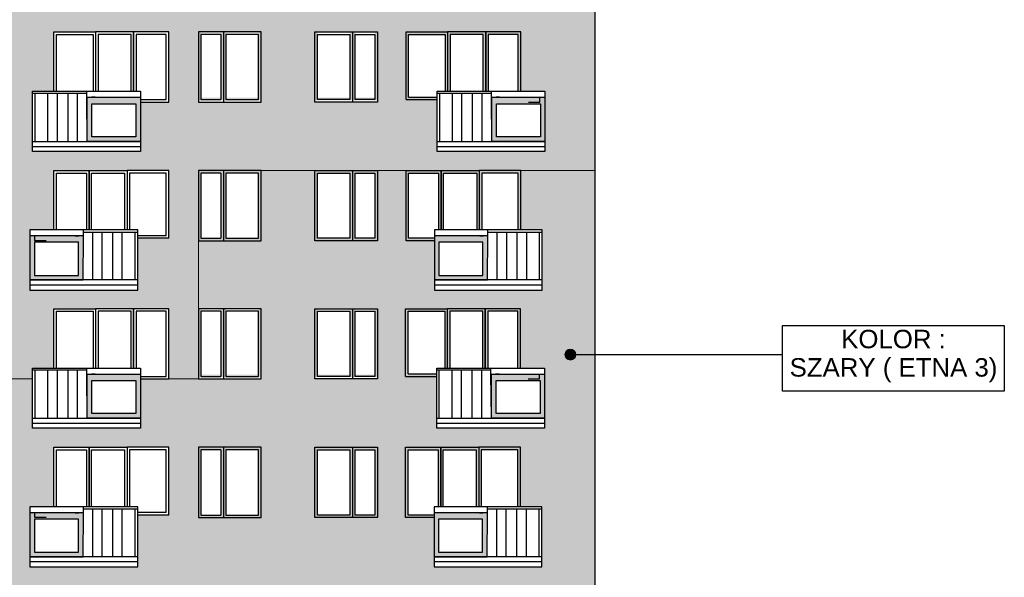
# Model space of a CAD drawing. Header units: millimetres. Extents: x 6874 to 479855, y -393105 to -20937.
# Tile 24 of 42: x 130191 to 149839, y -51117 to -39997. Entities that reach past the tile are written whole.
import ezdxf

# ---------------------------------------------------------------- set-up
doc = ezdxf.new("R2010")
doc.units = ezdxf.units.MM
doc.header["$MEASUREMENT"] = 0
for name, color, linetype, lineweight in [('Nowe_2D - Ogólne_Nr_pióra__1', 7, 'Continuous', 13), ('Nowe_2D - Ogólne_Nr_pióra__19', 255, 'Continuous', 0), ('Nowe_2D - Ogólne_Nr_pióra__41', 7, 'Continuous', 25), ('Nowe_Adnotacja - Teksty_Nr_pióra__1', 7, 'Continuous', 13)]:
    doc.layers.add(name, color=color, linetype=linetype, lineweight=lineweight)
for name, color, linetype, lineweight, true_color in [('Nowe_2D - Ogólne_Nr_pióra__102', 7, 'Continuous', 13, 0xcccccc), ('Nowe_2D - Ogólne_Nr_pióra__201', 7, 'Continuous', 0, 0xf8f8f8), ('Nowe_2D - Ogólne_Nr_pióra__221', 7, 'Continuous', 0, 0xe6e6e6)]:
    doc.layers.add(name, color=color, linetype=linetype, lineweight=lineweight, true_color=true_color)
doc.styles.add('STYL_AUTOMATYCZNY_5', font='arial.ttf')

msp = doc.modelspace()

# ---------------------------------------------------------------- hatches: boundary and pattern name
at = {"layer": 'Nowe_2D - Ogólne_Nr_pióra__1', "linetype": 'Continuous', "lineweight": 13}
h = msp.add_hatch(color=7, dxfattribs=at)
h.paths.add_polyline_path([(132599, -42423), (131540, -42423), (131540, -41545), (132599, -41545)])
h.paths.add_polyline_path([(132511, -42333), (131633, -42333), (131633, -41672), (132511, -41672)], flags=0)
h = msp.add_hatch(color=7, dxfattribs=at)
h.paths.add_polyline_path([(140670, -42423), (139611, -42423), (139611, -41545), (140670, -41545)])
h.paths.add_polyline_path([(140582, -42333), (139705, -42333), (139705, -41672), (140582, -41672)], flags=0)
h = msp.add_hatch(color=7, dxfattribs=at)
h.paths.add_polyline_path([(130396, -45188), (131455, -45188), (131455, -44309), (130396, -44309)])
h.paths.add_polyline_path([(130484, -45097), (131362, -45097), (131362, -44436), (130484, -44436)], flags=0)
h = msp.add_hatch(color=7, dxfattribs=at)
h.paths.add_polyline_path([(138467, -45188), (139526, -45188), (139526, -44309), (138467, -44309)])
h.paths.add_polyline_path([(138555, -45097), (139433, -45097), (139433, -44436), (138555, -44436)], flags=0)
msp.add_hatch(color=7, dxfattribs=at).paths.add_polyline_path([(141290, -46675, 1), (141071, -46675, 1)])
h = msp.add_hatch(color=7, dxfattribs=at)
h.paths.add_polyline_path([(132599, -47943), (131540, -47943), (131540, -47065), (132599, -47065)])
h.paths.add_polyline_path([(132511, -47853), (131633, -47853), (131633, -47192), (132511, -47192)], flags=0)
h = msp.add_hatch(color=7, dxfattribs=at)
h.paths.add_polyline_path([(140662, -47943), (139603, -47943), (139603, -47065), (140662, -47065)])
h.paths.add_polyline_path([(140575, -47853), (139697, -47853), (139697, -47192), (140575, -47192)], flags=0)
h = msp.add_hatch(color=7, dxfattribs=at)
h.paths.add_polyline_path([(130396, -50708), (131455, -50708), (131455, -49829), (130396, -49829)])
h.paths.add_polyline_path([(130484, -50617), (131362, -50617), (131362, -49956), (130484, -49956)], flags=0)
h = msp.add_hatch(color=7, dxfattribs=at)
h.paths.add_polyline_path([(138460, -50708), (139519, -50708), (139519, -49829), (138460, -49829)])
h.paths.add_polyline_path([(138547, -50617), (139425, -50617), (139425, -49956), (138547, -49956)], flags=0)
at = {"layer": 'Nowe_2D - Ogólne_Nr_pióra__19', "linetype": 'Continuous', "lineweight": 0}
h = msp.add_hatch(color=255, dxfattribs=at)
h.paths.add_polyline_path([(133757, -41605), (135007, -41605), (135007, -40205), (133757, -40205)])
h.paths.add_polyline_path([(134957, -40255), (134307, -40255), (134307, -41555), (134957, -41555)], flags=0)
h.paths.add_polyline_path([(134207, -41555), (134207, -40255), (133807, -40255), (133807, -41555)], flags=0)
h = msp.add_hatch(color=255, dxfattribs=at)
h.paths.add_polyline_path([(137331, -41605), (136081, -41605), (136081, -40205), (137331, -40205)])
h.paths.add_polyline_path([(136131, -40255), (136781, -40255), (136781, -41555), (136131, -41555)], flags=0)
h.paths.add_polyline_path([(136881, -41555), (136881, -40255), (137281, -40255), (137281, -41555)], flags=0)
h = msp.add_hatch(color=255, dxfattribs=at)
h.paths.add_polyline_path([(137340, -41605), (136090, -41605), (136090, -40205), (137340, -40205)])
h.paths.add_polyline_path([(136140, -40255), (136790, -40255), (136790, -41555), (136140, -41555)], flags=0)
h.paths.add_polyline_path([(136890, -41555), (136890, -40255), (137290, -40255), (137290, -41555)], flags=0)
for points in [[(138731, -40241), (137901, -40241), (137901, -41591), (138498, -41591), (138520, -41591), (138520, -41541), (137951, -41541), (137951, -40291), (138681, -40291), (138681, -41425), (138781, -41425), (138781, -40291), (139441, -40291), (139441, -41425), (139541, -41425), (139541, -40291), (140141, -40291), (140141, -41425), (140191, -41425), (140191, -40241), (139491, -40241)], [(138601, -43005), (137901, -43005), (137901, -44405), (138454, -44405), (138454, -44355), (137951, -44355), (137951, -43055), (138551, -43055), (138551, -44189), (138651, -44189), (138651, -43055), (139311, -43055), (139311, -44189), (139411, -44189), (139411, -43055), (140141, -43055), (140141, -44189), (140191, -44189), (140191, -43005), (139361, -43005)], [(138723, -45761), (137893, -45761), (137893, -47111), (138491, -47111), (138512, -47111), (138512, -47061), (137943, -47061), (137943, -45811), (138673, -45811), (138673, -46945), (138773, -46945), (138773, -45811), (139433, -45811), (139433, -46945), (139533, -46945), (139533, -45811), (140133, -45811), (140133, -46945), (140183, -46945), (140183, -45761), (139483, -45761)], [(138593, -48525), (137893, -48525), (137893, -49925), (138444, -49925), (138444, -49875), (137943, -49875), (137943, -48575), (138543, -48575), (138543, -49709), (138643, -49709), (138643, -48575), (139303, -48575), (139303, -49709), (139403, -49709), (139403, -48575), (140133, -48575), (140133, -49709), (140183, -49709), (140183, -48525), (139353, -48525)]]:
    msp.add_hatch(color=255, dxfattribs=at).paths.add_polyline_path(points)
h = msp.add_hatch(color=255, dxfattribs=at)
h.paths.add_polyline_path([(133757, -44405), (135007, -44405), (135007, -43005), (133757, -43005)])
h.paths.add_polyline_path([(134957, -43055), (134307, -43055), (134307, -44355), (134957, -44355)], flags=0)
h.paths.add_polyline_path([(134207, -44355), (134207, -43055), (133807, -43055), (133807, -44355)], flags=0)
h = msp.add_hatch(color=255, dxfattribs=at)
h.paths.add_polyline_path([(137331, -44405), (136081, -44405), (136081, -43005), (137331, -43005)])
h.paths.add_polyline_path([(136131, -43055), (136781, -43055), (136781, -44355), (136131, -44355)], flags=0)
h.paths.add_polyline_path([(136881, -44355), (136881, -43055), (137281, -43055), (137281, -44355)], flags=0)
h = msp.add_hatch(color=255, dxfattribs=at)
h.paths.add_polyline_path([(137340, -44405), (136090, -44405), (136090, -43005), (137340, -43005)])
h.paths.add_polyline_path([(136140, -43055), (136790, -43055), (136790, -44355), (136140, -44355)], flags=0)
h.paths.add_polyline_path([(136890, -44355), (136890, -43055), (137290, -43055), (137290, -44355)], flags=0)
h = msp.add_hatch(color=255, dxfattribs=at)
h.paths.add_polyline_path([(133757, -47125), (135007, -47125), (135007, -45725), (133757, -45725)])
h.paths.add_polyline_path([(134957, -45775), (134307, -45775), (134307, -47075), (134957, -47075)], flags=0)
h.paths.add_polyline_path([(134207, -47075), (134207, -45775), (133807, -45775), (133807, -47075)], flags=0)
h = msp.add_hatch(color=255, dxfattribs=at)
h.paths.add_polyline_path([(137331, -47125), (136081, -47125), (136081, -45725), (137331, -45725)])
h.paths.add_polyline_path([(136131, -45775), (136781, -45775), (136781, -47075), (136131, -47075)], flags=0)
h.paths.add_polyline_path([(136881, -47075), (136881, -45775), (137281, -45775), (137281, -47075)], flags=0)
h = msp.add_hatch(color=255, dxfattribs=at)
h.paths.add_polyline_path([(137340, -47125), (136090, -47125), (136090, -45725), (137340, -45725)])
h.paths.add_polyline_path([(136140, -45775), (136790, -45775), (136790, -47075), (136140, -47075)], flags=0)
h.paths.add_polyline_path([(136890, -47075), (136890, -45775), (137290, -45775), (137290, -47075)], flags=0)
h = msp.add_hatch(color=255, dxfattribs=at)
h.paths.add_polyline_path([(133757, -49925), (135007, -49925), (135007, -48525), (133757, -48525)])
h.paths.add_polyline_path([(134957, -48575), (134307, -48575), (134307, -49875), (134957, -49875)], flags=0)
h.paths.add_polyline_path([(134207, -49875), (134207, -48575), (133807, -48575), (133807, -49875)], flags=0)
h = msp.add_hatch(color=255, dxfattribs=at)
h.paths.add_polyline_path([(137331, -49925), (136081, -49925), (136081, -48525), (137331, -48525)])
h.paths.add_polyline_path([(136131, -48575), (136781, -48575), (136781, -49875), (136131, -49875)], flags=0)
h.paths.add_polyline_path([(136881, -49875), (136881, -48575), (137281, -48575), (137281, -49875)], flags=0)
h = msp.add_hatch(color=255, dxfattribs=at)
h.paths.add_polyline_path([(137340, -49925), (136090, -49925), (136090, -48525), (137340, -48525)])
h.paths.add_polyline_path([(136140, -48575), (136790, -48575), (136790, -49875), (136140, -49875)], flags=0)
h.paths.add_polyline_path([(136890, -49875), (136890, -48575), (137290, -48575), (137290, -49875)], flags=0)
at = {"layer": 'Nowe_2D - Ogólne_Nr_pióra__201', "linetype": 'Continuous', "lineweight": 0, "true_color": 0xf8f8f8}
h = msp.add_hatch(color=7, dxfattribs=at)
h.paths.add_polyline_path([(129766, -35829), (129660, -35829), (129660, -47161), (130449, -47161), (130449, -46945), (130875, -46945), (130875, -45761), (131705, -45761), (132465, -45761), (133165, -45761), (133165, -47161), (133757, -47161), (133757, -44405), (133757, -43005), (135007, -43005), (139361, -43005), (140191, -43005), (141673, -43005), (141673, -35829)])
h.paths.add_polyline_path([(130396, -38589), (130396, -39789), (132546, -39789), (132546, -38755), (133165, -38755), (133165, -37405), (132335, -37405), (131575, -37405), (130875, -37405), (130875, -38589)], flags=0)
h.paths.add_polyline_path([(130396, -45389), (132546, -45389), (132546, -44355), (133165, -44355), (133165, -43005), (132335, -43005), (131575, -43005), (130875, -43005), (130875, -44189), (130396, -44189)], flags=0)
h.paths.add_polyline_path([(130449, -41425), (130449, -42625), (132599, -42625), (132599, -41641), (133165, -41641), (133165, -40241), (132465, -40241), (131705, -40241), (130875, -40241), (130875, -41425)], flags=0)
h.paths.add_polyline_path([(133757, -40241), (133757, -41641), (135007, -41641), (135007, -40241)], flags=0)
h.paths.add_polyline_path([(135007, -38805), (135007, -37405), (133757, -37405), (133757, -38805)], flags=0)
h.paths.add_polyline_path([(137331, -38805), (137331, -37405), (136081, -37405), (136081, -38805)], flags=0)
h.paths.add_polyline_path([(136081, -40241), (136081, -41641), (137331, -41641), (137331, -40241)], flags=0)
h.paths.add_polyline_path([(138520, -41591), (138520, -42625), (140670, -42625), (140670, -41425), (140191, -41425), (140191, -40241), (139491, -40241), (138731, -40241), (137901, -40241), (137901, -41591)], flags=0)
h.paths.add_polyline_path([(137909, -38805), (138475, -38805), (138475, -39789), (140625, -39789), (140625, -38589), (140199, -38589), (140199, -37405), (139369, -37405), (138609, -37405), (137909, -37405)], flags=0)
at = {"layer": 'Nowe_2D - Ogólne_Nr_pióra__221', "linetype": 'Continuous', "lineweight": 0, "true_color": 0xe6e6e6}
h = msp.add_hatch(color=254, dxfattribs=at)
h.paths.add_polyline_path([(129660, -52761), (130449, -52761), (130449, -52545), (130875, -52545), (130875, -51361), (131705, -51361), (132465, -51361), (133165, -51361), (133165, -52761), (133165, -54050), (133170, -54050), (133170, -55400), (133165, -55400), (133165, -56991), (133173, -56991), (133757, -56991), (135007, -56991), (136081, -56991), (137331, -56991), (137331, -58341), (137878, -58341), (137878, -56991), (138708, -56991), (139468, -56991), (140168, -56991), (140168, -58175), (140647, -58175), (140647, -58341), (141673, -58341), (141673, -43005), (140191, -43005), (140191, -44189), (140617, -44189), (140617, -45389), (138467, -45389), (138467, -44405), (137901, -44405), (137901, -43005), (137331, -43005), (137331, -44405), (136081, -44405), (136081, -43005), (135007, -43005), (135007, -44405), (133757, -44405), (133757, -45761), (135007, -45761), (135007, -47161), (133757, -47161), (133165, -47161), (132599, -47161), (132599, -47943), (132599, -48145), (130449, -48145), (130449, -47161), (129660, -47161)])
h.paths.add_polyline_path([(130396, -49709), (130396, -50909), (132546, -50909), (132546, -49875), (133165, -49875), (133165, -48525), (132335, -48525), (131575, -48525), (130875, -48525), (130875, -49709)], flags=0)
h.paths.add_polyline_path([(133757, -51361), (133757, -52761), (135007, -52761), (135007, -51361)], flags=0)
h.paths.add_polyline_path([(135007, -49925), (135007, -48525), (133757, -48525), (133757, -49925)], flags=0)
h.paths.add_polyline_path([(135023, -55450), (135023, -54050), (133773, -54050), (133773, -55450)], flags=0)
h.paths.add_polyline_path([(136081, -45761), (136081, -47161), (137331, -47161), (137331, -45761)], flags=0)
h.paths.add_polyline_path([(137331, -49925), (137331, -48525), (136081, -48525), (136081, -49925)], flags=0)
h.paths.add_polyline_path([(136081, -51361), (136081, -52761), (137331, -52761), (137331, -51361)], flags=0)
h.paths.add_polyline_path([(136096, -54050), (136096, -55450), (137346, -55450), (137346, -54050)], flags=0)
h.paths.add_polyline_path([(137886, -55450), (138452, -55450), (138452, -56433), (140602, -56433), (140602, -55233), (140176, -55233), (140176, -54050), (139346, -54050), (138586, -54050), (137886, -54050)], flags=0)
h.paths.add_polyline_path([(138505, -52711), (138505, -53745), (140655, -53745), (140655, -52545), (140176, -52545), (140176, -51361), (139476, -51361), (138716, -51361), (137886, -51361), (137886, -52711)], flags=0)
h.paths.add_polyline_path([(138460, -49925), (138460, -50909), (140610, -50909), (140610, -49709), (140183, -49709), (140183, -48525), (139353, -48525), (138593, -48525), (137893, -48525), (137893, -49925)], flags=0)
h.paths.add_polyline_path([(137893, -45761), (137893, -47111), (138512, -47111), (138512, -48145), (140662, -48145), (140662, -46945), (140183, -46945), (140183, -45761), (139483, -45761), (138723, -45761)], flags=0)

# ---------------------------------------------------------------- linework, layer by layer
at = {"layer": 'Nowe_2D - Ogólne_Nr_pióra__1', "color": 7, "linetype": 'Continuous', "lineweight": 13, "flags": 128}
for points in [[(132599, -42423), (131540, -42423), (131540, -41545), (132599, -41545)], [(140670, -42423), (139611, -42423), (139611, -41545), (140670, -41545)], [(132511, -42333), (131633, -42333), (131633, -41672), (132511, -41672)], [(140582, -42333), (139705, -42333), (139705, -41672), (140582, -41672)], [(130396, -45188), (131455, -45188), (131455, -44309), (130396, -44309)], [(138467, -45188), (139526, -45188), (139526, -44309), (138467, -44309)], [(130484, -45097), (131362, -45097), (131362, -44436), (130484, -44436)], [(138555, -45097), (139433, -45097), (139433, -44436), (138555, -44436)], [(132599, -47943), (131540, -47943), (131540, -47065), (132599, -47065)], [(140662, -47943), (139603, -47943), (139603, -47065), (140662, -47065)], [(132511, -47853), (131633, -47853), (131633, -47192), (132511, -47192)], [(140575, -47853), (139697, -47853), (139697, -47192), (140575, -47192)], [(130396, -50708), (131455, -50708), (131455, -49829), (130396, -49829)], [(138460, -50708), (139519, -50708), (139519, -49829), (138460, -49829)], [(130484, -50617), (131362, -50617), (131362, -49956), (130484, -49956)], [(138547, -50617), (139425, -50617), (139425, -49956), (138547, -49956)]]:
    msp.add_lwpolyline(points, close=True, dxfattribs=at)
msp.add_lwpolyline([(141290, -46675, 1), (141071, -46675, 1)], format="xyb", close=True, dxfattribs=at)
at = {"layer": 'Nowe_2D - Ogólne_Nr_pióra__102', "color": 254, "linetype": 'Continuous', "lineweight": 13, "true_color": 0xcccccc}
for points in [[(133165, -47161), (133757, -47161), (133757, -44405), (135007, -44405), (135007, -43005), (141673, -43005)], [(129660, -47161), (130449, -47161)]]:
    msp.add_lwpolyline(points, dxfattribs=at)
at = {"layer": 'Nowe_2D - Ogólne_Nr_pióra__41', "color": 7, "linetype": 'Continuous', "lineweight": 25}
for p, q in [((134257, -40241), (134257, -41641)), ((136831, -40241), (136831, -41641)), ((134207, -40291), (134207, -41591)), ((134307, -40291), (134307, -41591)), ((136781, -40291), (136781, -41591)), ((136881, -40291), (136881, -41591)), ((130449, -42423), (132599, -42423)), ((138520, -42423), (140670, -42423)), ((130449, -42524), (132599, -42524)), ((130449, -42625), (130449, -42524)), ((138520, -42524), (140670, -42524)), ((138520, -42625), (138520, -42524)), ((134257, -43005), (134257, -44405)), ((136831, -43005), (136831, -44405)), ((134207, -43055), (134207, -44355)), ((134307, -43055), (134307, -44355)), ((136781, -43055), (136781, -44355)), ((136881, -43055), (136881, -44355)), ((132546, -45188), (130396, -45188)), ((140617, -45188), (138467, -45188)), ((132546, -45288), (130396, -45288)), ((132546, -45389), (132546, -45288)), ((140617, -45288), (138467, -45288)), ((140617, -45389), (140617, -45288)), ((134257, -45761), (134257, -47161)), ((136831, -45761), (136831, -47161)), ((134207, -45811), (134207, -47111)), ((134307, -45811), (134307, -47111)), ((136781, -45811), (136781, -47111)), ((136881, -45811), (136881, -47111)), ((141167, -46675), (145416, -46675)), ((130449, -47943), (132599, -47943)), ((130449, -48044), (132599, -48044)), ((130449, -48145), (130449, -48044)), ((138512, -47943), (140662, -47943)), ((138512, -48044), (140662, -48044)), ((138512, -48145), (138512, -48044)), ((134257, -48525), (134257, -49925)), ((136831, -48525), (136831, -49925)), ((134207, -48575), (134207, -49875)), ((134307, -48575), (134307, -49875)), ((136781, -48575), (136781, -49875)), ((136881, -48575), (136881, -49875)), ((132546, -50708), (130396, -50708)), ((132546, -50808), (130396, -50808)), ((132546, -50909), (132546, -50808)), ((140610, -50708), (138460, -50708)), ((140610, -50808), (138460, -50808)), ((140610, -50909), (140610, -50808))]:
    msp.add_line(p, q, dxfattribs=at)
for points in [[(113673, -33151), (113673, -69029), (141673, -69029), (141673, -33151)], [(130875, -41425), (130875, -40241), (131705, -40241), (131705, -41425)], [(132465, -41425), (132465, -40241), (131705, -40241), (131705, -41425)], [(132599, -41641), (133165, -41641), (133165, -40241), (132465, -40241), (132465, -41425)], [(137901, -41591), (137901, -40241), (138731, -40241), (138731, -41425)], [(139491, -41425), (139491, -40241), (138731, -40241), (138731, -41425)], [(140191, -41425), (140191, -40241), (139491, -40241), (139491, -41425)], [(130925, -41425), (130925, -40291), (131655, -40291), (131655, -41425)], [(132415, -41425), (132415, -40291), (131755, -40291), (131755, -41425)], [(132599, -41591), (133115, -41591), (133115, -40291), (132515, -40291), (132515, -41425)], [(134207, -40291), (133807, -40291), (133807, -41591), (134207, -41591)], [(134307, -41591), (134957, -41591), (134957, -40291), (134307, -40291)], [(136781, -41591), (136131, -41591), (136131, -40291), (136781, -40291)], [(136881, -40291), (137281, -40291), (137281, -41591), (136881, -41591)], [(137951, -41541), (137951, -40291), (138681, -40291), (138681, -41425)], [(139441, -41425), (139441, -40291), (138781, -40291), (138781, -41425)], [(140141, -41425), (140141, -40291), (139541, -40291), (139541, -41425)], [(131532, -41545), (131532, -41425)], [(139604, -41545), (139604, -41425)], [(131532, -41467), (130449, -41467)], [(130502, -42423), (130502, -41467)], [(130755, -42423), (130755, -41467)], [(130945, -42423), (130945, -41467)], [(131157, -42423), (131157, -41467)], [(131347, -42423), (131347, -41467)], [(131540, -41545), (131532, -41545)], [(131695, -41545), (131625, -41545)], [(137901, -41591), (138520, -41591)], [(137951, -41541), (138520, -41541)], [(139604, -41467), (138520, -41467)], [(138573, -42423), (138573, -41467)], [(138827, -42423), (138827, -41467)], [(139017, -42423), (139017, -41467)], [(139228, -42423), (139228, -41467)], [(139418, -42423), (139418, -41467)], [(139611, -41545), (139604, -41545)], [(139766, -41545), (139697, -41545)], [(140344, -41641), (140570, -41641), (140570, -41545)], [(130875, -44189), (130875, -43005), (131575, -43005), (131575, -44189)], [(131575, -44189), (131575, -43005), (132335, -43005), (132335, -44189)], [(133165, -44355), (133165, -43005), (132335, -43005), (132335, -44189)], [(138467, -44405), (137901, -44405), (137901, -43005), (138601, -43005), (138601, -44189)], [(138601, -44189), (138601, -43005), (139361, -43005), (139361, -44189)], [(140191, -44189), (140191, -43005), (139361, -43005), (139361, -44189)], [(130925, -44189), (130925, -43055), (131525, -43055), (131525, -44189)], [(131625, -44189), (131625, -43055), (132285, -43055), (132285, -44189)], [(133115, -44305), (133115, -43055), (132385, -43055), (132385, -44189)], [(134207, -43055), (133807, -43055), (133807, -44355), (134207, -44355)], [(134307, -44355), (134957, -44355), (134957, -43055), (134307, -43055)], [(136781, -44355), (136131, -44355), (136131, -43055), (136781, -43055)], [(136881, -43055), (137281, -43055), (137281, -44355), (136881, -44355)], [(138467, -44355), (137951, -44355), (137951, -43055), (138551, -43055), (138551, -44189)], [(138651, -44189), (138651, -43055), (139311, -43055), (139311, -44189)], [(140141, -44189), (140141, -43055), (139411, -43055), (139411, -44189)], [(131462, -44309), (131462, -44189)], [(139534, -44309), (139534, -44189)], [(130722, -44405), (130496, -44405), (130496, -44309)], [(131300, -44309), (131369, -44309)], [(131455, -44309), (131462, -44309)], [(131462, -44231), (132546, -44231)], [(131648, -45188), (131648, -44231)], [(131838, -45188), (131838, -44231)], [(132049, -45188), (132049, -44231)], [(132239, -45188), (132239, -44231)], [(132493, -45188), (132493, -44231)], [(133115, -44305), (132546, -44305)], [(133165, -44355), (132546, -44355)], [(139371, -44309), (139441, -44309)], [(139526, -44309), (139534, -44309)], [(139534, -44231), (140617, -44231)], [(139719, -45188), (139719, -44231)], [(139909, -45188), (139909, -44231)], [(140121, -45188), (140121, -44231)], [(140311, -45188), (140311, -44231)], [(140564, -45188), (140564, -44231)], [(130875, -46945), (130875, -45761), (131705, -45761), (131705, -46945)], [(132465, -46945), (132465, -45761), (131705, -45761), (131705, -46945)], [(132599, -47161), (133165, -47161), (133165, -45761), (132465, -45761), (132465, -46945)], [(137893, -47111), (137893, -45761), (138723, -45761), (138723, -46945)], [(139483, -46945), (139483, -45761), (138723, -45761), (138723, -46945)], [(140183, -46945), (140183, -45761), (139483, -45761), (139483, -46945)], [(130925, -46945), (130925, -45811), (131655, -45811), (131655, -46945)], [(132415, -46945), (132415, -45811), (131755, -45811), (131755, -46945)], [(132599, -47111), (133115, -47111), (133115, -45811), (132515, -45811), (132515, -46945)], [(134207, -45811), (133807, -45811), (133807, -47111), (134207, -47111)], [(134307, -47111), (134957, -47111), (134957, -45811), (134307, -45811)], [(136781, -47111), (136131, -47111), (136131, -45811), (136781, -45811)], [(136881, -45811), (137281, -45811), (137281, -47111), (136881, -47111)], [(137943, -47061), (137943, -45811), (138673, -45811), (138673, -46945)], [(139433, -46945), (139433, -45811), (138773, -45811), (138773, -46945)], [(140133, -46945), (140133, -45811), (139533, -45811), (139533, -46945)], [(131532, -47065), (131532, -46945)], [(139596, -47065), (139596, -46945)], [(131532, -46987), (130449, -46987)], [(130502, -47943), (130502, -46987)], [(130755, -47943), (130755, -46987)], [(130945, -47943), (130945, -46987)], [(131157, -47943), (131157, -46987)], [(131347, -47943), (131347, -46987)], [(131540, -47065), (131532, -47065)], [(131695, -47065), (131625, -47065)], [(137893, -47111), (138512, -47111)], [(137943, -47061), (138512, -47061)], [(139596, -46987), (138512, -46987)], [(138565, -47943), (138565, -46987)], [(138819, -47943), (138819, -46987)], [(139009, -47943), (139009, -46987)], [(139220, -47943), (139220, -46987)], [(139411, -47943), (139411, -46987)], [(139603, -47065), (139596, -47065)], [(139758, -47065), (139689, -47065)], [(140336, -47161), (140562, -47161), (140562, -47065)], [(130875, -49709), (130875, -48525), (131575, -48525), (131575, -49709)], [(131575, -49709), (131575, -48525), (132335, -48525), (132335, -49709)], [(133165, -49875), (133165, -48525), (132335, -48525), (132335, -49709)], [(138460, -49925), (137893, -49925), (137893, -48525), (138593, -48525), (138593, -49709)], [(138593, -49709), (138593, -48525), (139353, -48525), (139353, -49709)], [(140183, -49709), (140183, -48525), (139353, -48525), (139353, -49709)], [(130925, -49709), (130925, -48575), (131525, -48575), (131525, -49709)], [(131625, -49709), (131625, -48575), (132285, -48575), (132285, -49709)], [(133115, -49825), (133115, -48575), (132385, -48575), (132385, -49709)], [(134207, -48575), (133807, -48575), (133807, -49875), (134207, -49875)], [(134307, -49875), (134957, -49875), (134957, -48575), (134307, -48575)], [(136781, -49875), (136131, -49875), (136131, -48575), (136781, -48575)], [(136881, -48575), (137281, -48575), (137281, -49875), (136881, -49875)], [(138460, -49875), (137943, -49875), (137943, -48575), (138543, -48575), (138543, -49709)], [(138643, -49709), (138643, -48575), (139303, -48575), (139303, -49709)], [(140133, -49709), (140133, -48575), (139403, -48575), (139403, -49709)], [(130722, -49925), (130496, -49925), (130496, -49829)], [(131300, -49829), (131369, -49829)], [(131455, -49829), (131462, -49829)], [(131462, -49829), (131462, -49709)], [(131462, -49751), (132546, -49751)], [(131648, -50708), (131648, -49751)], [(131838, -50708), (131838, -49751)], [(132049, -50708), (132049, -49751)], [(132239, -50708), (132239, -49751)], [(132493, -50708), (132493, -49751)], [(133115, -49825), (132546, -49825)], [(133165, -49875), (132546, -49875)], [(139364, -49829), (139433, -49829)], [(139519, -49829), (139526, -49829)], [(139526, -49829), (139526, -49709)], [(139526, -49751), (140610, -49751)], [(139712, -50708), (139712, -49751)], [(139902, -50708), (139902, -49751)], [(140113, -50708), (140113, -49751)], [(140303, -50708), (140303, -49751)], [(140557, -50708), (140557, -49751)]]:
    msp.add_lwpolyline(points, dxfattribs=at)
for points in [[(133757, -41641), (135007, -41641), (135007, -40241), (133757, -40241)], [(137331, -41641), (136081, -41641), (136081, -40241), (137331, -40241)], [(132599, -42625), (130449, -42625), (130449, -41425), (132599, -41425)], [(140670, -42625), (138520, -42625), (138520, -41425), (140670, -41425)], [(132599, -42423), (131540, -42423), (131532, -41545), (132599, -41545)], [(140670, -42423), (139611, -42423), (139604, -41545), (140670, -41545)], [(132511, -42333), (131633, -42333), (131633, -41672), (132511, -41672)], [(140582, -42333), (139705, -42333), (139705, -41672), (140582, -41672)], [(133757, -44405), (135007, -44405), (135007, -43005), (133757, -43005)], [(137331, -44405), (136081, -44405), (136081, -43005), (137331, -43005)], [(130396, -45389), (132546, -45389), (132546, -44189), (130396, -44189)], [(138467, -45389), (140617, -45389), (140617, -44189), (138467, -44189)], [(130396, -45188), (131455, -45188), (131462, -44309), (130396, -44309)], [(138467, -45188), (139526, -45188), (139534, -44309), (138467, -44309)], [(130484, -45097), (131362, -45097), (131362, -44436), (130484, -44436)], [(138555, -45097), (139433, -45097), (139433, -44436), (138555, -44436)], [(133757, -47161), (135007, -47161), (135007, -45761), (133757, -45761)], [(137331, -47161), (136081, -47161), (136081, -45761), (137331, -45761)], [(145416, -46097), (149839, -46097), (149839, -47406), (145416, -47406)], [(132599, -48145), (130449, -48145), (130449, -46945), (132599, -46945)], [(140662, -48145), (138512, -48145), (138512, -46945), (140662, -46945)], [(132599, -47943), (131540, -47943), (131532, -47065), (132599, -47065)], [(140662, -47943), (139603, -47943), (139596, -47065), (140662, -47065)], [(132511, -47853), (131633, -47853), (131633, -47192), (132511, -47192)], [(140575, -47853), (139697, -47853), (139697, -47192), (140575, -47192)], [(133757, -49925), (135007, -49925), (135007, -48525), (133757, -48525)], [(137331, -49925), (136081, -49925), (136081, -48525), (137331, -48525)], [(130396, -50909), (132546, -50909), (132546, -49709), (130396, -49709)], [(130396, -50708), (131455, -50708), (131462, -49829), (130396, -49829)], [(138460, -50909), (140610, -50909), (140610, -49709), (138460, -49709)], [(138460, -50708), (139519, -50708), (139526, -49829), (138460, -49829)], [(130484, -50617), (131362, -50617), (131362, -49956), (130484, -49956)], [(138547, -50617), (139425, -50617), (139425, -49956), (138547, -49956)]]:
    msp.add_lwpolyline(points, close=True, dxfattribs=at)

# ---------------------------------------------------------------- texts
at = {"layer": 'Nowe_Adnotacja - Teksty_Nr_pióra__1', "color": 7, "linetype": 'Continuous', "lineweight": 13, "insert": (147628, -46181), "char_height": 368.384, "attachment_point": 2, "line_spacing_factor": 0.921091, "style": 'STYL_AUTOMATYCZNY_5'}
msp.add_mtext('\\A1;{\\pqc;\\fArial|b0|i0|c238|p0;\\W1.000000;KOLOR : \\P\\pqc;\\fArial|b0|i0|c238|p0;\\W1.000000;SZARY (\\fArial|b0|i0|c238|p0;\\W1.000000; \\fArial|b0|i0|c238|p0;\\W1.000000;ETNA\\fArial|b0|i0|c238|p0;\\W1.000000; 3\\fArial|b0|i0|c238|p0;\\W1.000000;)}', dxfattribs=at)

doc.saveas('drawing.dxf')
